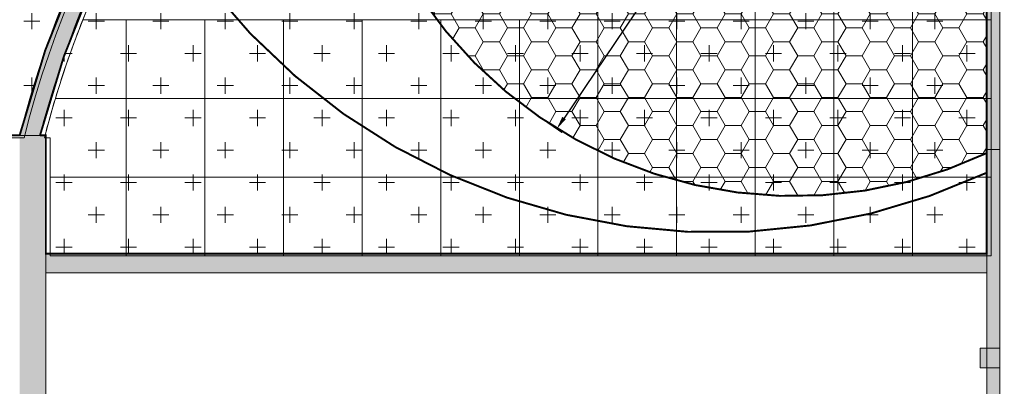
# Model space of a CAD drawing. Header units: millimetres. Extents: x 149250 to 222845, y -30669 to 18303.
# Tile 35 of 36: x 213565 to 221198, y 10235 to 13074. Entities that reach past the tile are written whole.
import ezdxf

# ---------------------------------------------------------------- set-up
doc = ezdxf.new("R2010")
doc.units = ezdxf.units.MM
doc.header["$MEASUREMENT"] = 0
doc.header["$PDMODE"] = 3
doc.linetypes.add('( Hidden )', pattern=[0.375, 0.25, -0.125])
doc.layers.get('0').update_dxf_attribs({"lineweight": 5})
doc.layers.get('Defpoints').update_dxf_attribs({"color": 2, "lineweight": 20})
for name, color, linetype, lineweight in [('A-ANNO-DIMS-30', 7, 'Continuous', 5), ('IRISH HOUSE_FF46_HYD AIRPORT_HVAC DUCTING LAYOUT 3$0$00 Structural', 2, 'Continuous', 25), ('IRISH HOUSE_FF46_HYD AIRPORT_HVAC DUCTING LAYOUT 3$0$Ceiling', 14, 'Continuous', 9)]:
    doc.layers.add(name, color=color, linetype=linetype, lineweight=lineweight)
doc.layers.add('IRISH HOUSE_FF46_HYD AIRPORT_HVAC DUCTING LAYOUT 3$0$Flooring', color=8, linetype='Continuous')
doc.layers.add('IRISH HOUSE_FF46_HYD AIRPORT_HVAC DUCTING LAYOUT 3$0$RCP LAYOUT', color=9, linetype='Continuous', true_color=0x808080)
doc.layers.add('M-MEP-ELPR-EQUIP', color=6, linetype='Continuous', lineweight=20, true_color=0xff00ff)
doc.styles.add('Oswald Light', font='txt')
doc.dimstyles.new('MDS-50', dxfattribs={"dimtxt": 100, "dimasz": 100, "dimexe": 50, "dimexo": 50, "dimgap": 25, "dimtad": 1, "dimdec": 0, "dimtxsty": 'Oswald Light', "dimcen": 0, "dimdle": 1.5875, "dimazin": 0, "dimtfac": 1, "dimtdec": 0, "dimtix": 1, "dimtmove": 0, "dimatfit": 0, "dimfxl": 1, "dimfrac": 2, "dimtolj": 1, "dimarcsym": 0})

# ---------------------------------------------------------------- blocks, each defined once
blk = doc.blocks.new('IRISH HOUSE_FF46_HYD AIRPORT_HVAC DUCTING LAYOUT 3$0$IRISH HOUSE-RCP LAYOUT')
at = {"lineweight": 0, "ltscale": 0.25, "true_color": 0x808080}
h = blk.add_hatch(color=8, dxfattribs=at)
h.dxf.hatch_style = 1
edge = h.paths.add_edge_path()
edge.add_line((14811.17518024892, 5878.351971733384), (14696.56439223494, 5979.910616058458))
edge.add_arc((20815.34972883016, 1083.092979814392), 7836.986471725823, 141.3299764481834, 165.7934505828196)
edge.add_line((13218.0394417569, 3006.43209706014), (13375.34312890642, 3006.426306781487))
edge.add_arc((20786.778823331, 1095.934112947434), 7653.715403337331, 141.3288808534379, 165.5451914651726, ccw=False)
edge = h.paths.add_edge_path()
edge.add_line((15341.3675333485, 6700.867016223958), (15455.85849384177, 6599.066284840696))
edge.add_arc((20875.43113888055, 1115.785133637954), 7709.613468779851, 91.19275811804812, 134.6652081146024, ccw=False)
edge.add_line((20714.94741821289, 8823.728102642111), (20714.94741821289, 8976.16593988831))
edge.add_arc((20868.4516383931, 1130.585743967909), 7847.081760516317, 91.12088866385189, 134.7769738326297)
h = blk.add_hatch(color=8, dxfattribs=at)
h.dxf.hatch_style = 1
h.paths.add_polyline_path([(20714.94741780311, 2976.825449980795), (20714.94741780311, 2897.420859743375), (20816.54741817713, 2897.420859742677), (20816.54741821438, 8977.760033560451), (20714.94741821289, 8977.760033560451), (20714.94741821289, 3050.423172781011)])
h = blk.add_hatch(color=8, dxfattribs=at)
h.dxf.hatch_style = 1
h.paths.add_polyline_path([(13217.55894075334, -1.0710209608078e-08), (13217.37254831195, 3006.432109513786), (13420.57254812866, 3006.424629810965), (13420.75146123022, -152.4000000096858), (12658.82438752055, -152.4000000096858), (12658.82438752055, -9.778887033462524e-09)])
h = blk.add_hatch(color=8, dxfattribs=at)
h.dxf.hatch_style = 1
h.paths.add_polyline_path([(20714.94741781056, 2897.420859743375), (20816.54741817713, 2897.420859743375), (20816.54741817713, 830.4353949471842), (20714.94741781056, 830.4353949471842)])
h = blk.add_hatch(color=8, dxfattribs=at)
h.dxf.hatch_style = 1
h.paths.add_polyline_path([(13420.85778864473, 2091.466786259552), (13420.85778864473, 1941.466786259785), (20714.94741781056, 1941.466786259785), (20714.94741781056, 2091.466786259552)])
at = {"layer": 'IRISH HOUSE_FF46_HYD AIRPORT_HVAC DUCTING LAYOUT 3$0$00 Structural', "lineweight": 0, "ltscale": 0.25, "true_color": 0x808080}
h = blk.add_hatch(color=8, dxfattribs=at)
h.dxf.hatch_style = 1
h.paths.add_polyline_path([(20816.54741818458, 1357.501025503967), (20816.54741818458, 1205.101025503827), (20664.14741818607, 1205.101025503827), (20664.14741818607, 1357.501025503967)])
at = {"layer": 'IRISH HOUSE_FF46_HYD AIRPORT_HVAC DUCTING LAYOUT 3$0$00 Structural', "color": 8, "lineweight": 0, "ltscale": 0.25, "true_color": 0x808080}
for p, q in [((20816.54741817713, 2897.420859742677), (20816.54741821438, 8977.760033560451)), ((20714.94741821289, 8823.728102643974), (20714.94741821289, 2897.420859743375)), ((13217.37254831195, 3006.432109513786), (13420.57254812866, 3006.424629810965)), ((13218.03849828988, 3006.428369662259), (13419.90659816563, 3006.428369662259)), ((13420.57254812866, 3006.424629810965), (13420.75146123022, -152.4000000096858)), ((20714.94741781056, 2897.420859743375), (20816.54741817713, 2897.420859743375)), ((20714.94741781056, 830.4353949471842), (20714.94741781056, 2897.420859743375)), ((20816.54741817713, 2897.420859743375), (20816.54741817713, 830.4353949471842)), ((13420.85778864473, 2091.466786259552), (20714.94741781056, 2091.466786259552)), ((13420.85778864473, 1941.466786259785), (13420.85778864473, 2091.466786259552)), ((20714.94741781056, 2091.466786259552), (20714.94741781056, 1941.466786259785)), ((20714.94741781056, 1941.466786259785), (13420.85778864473, 1941.466786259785)), ((20816.54741818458, 1357.501025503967), (20664.14741818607, 1357.501025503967)), ((20664.14741818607, 1357.501025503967), (20664.14741818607, 1205.101025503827)), ((20816.54741818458, 1205.101025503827), (20816.54741818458, 1357.501025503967)), ((20664.14741818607, 1205.101025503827), (20816.54741818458, 1205.101025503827))]:
    blk.add_line(p, q, dxfattribs=at)
for centre, radius, start, end in [((20815.34983282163, 1083.092928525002), 7836.986584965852, 141.3299766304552, 165.7934785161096), ((20860.40837991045, 1068.392132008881), 7731.893577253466, 141.9568006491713, 165.4837367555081)]:
    blk.add_arc(centre, radius, start, end, dxfattribs=at)
at = {"layer": 'IRISH HOUSE_FF46_HYD AIRPORT_HVAC DUCTING LAYOUT 3$0$Ceiling', "color": 8, "lineweight": 0, "ltscale": 0.25, "true_color": 0x808080}
for p, q in [((20748.89474548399, 2073.319564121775), (20748.89474588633, 8805.580880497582)), ((17700.89474548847, 3902.119565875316), (17700.89474548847, 4511.719565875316)), ((18310.49474548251, 3902.119565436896), (18310.49474548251, 4511.719565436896)), ((18310.49474548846, 4511.719565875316), (18310.49474548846, 3902.119565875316)), ((18920.0947454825, 4511.719565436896), (18920.0947454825, 3902.119565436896)), ((18920.094745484, 3902.119564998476), (18920.094745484, 4511.719564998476)), ((19529.69474548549, 3902.119564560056), (19529.69474548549, 4511.719564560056)), ((19529.69474548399, 4511.719564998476), (19529.69474548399, 3902.119564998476)), ((20139.29474548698, 3902.119564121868), (20139.29474548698, 4511.719564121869)), ((20139.29474548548, 4511.719564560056), (20139.29474548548, 3902.119564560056)), ((20748.89474548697, 4511.719564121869), (20748.89474548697, 3902.119564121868)), ((13707.63258529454, 3902.119565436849), (14043.2947454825, 3902.119564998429)), ((14043.2947454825, 3902.119566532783), (13707.63258529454, 3902.119565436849)), ((14043.29474548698, 3902.119566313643), (14652.89474548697, 3902.119566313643)), ((14043.29474548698, 3292.519566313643), (14043.29474548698, 3902.119566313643)), ((14043.2947454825, 3902.119564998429), (14043.2947454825, 3292.519564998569)), ((14652.89474548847, 3902.119566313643), (15262.49474548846, 3902.119566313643)), ((14652.89474548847, 3292.519566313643), (14652.89474548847, 3902.119566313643)), ((14652.89474548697, 3902.119566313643), (14652.89474548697, 3292.519566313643)), ((15262.49474548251, 3902.119566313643), (15872.0947454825, 3902.119566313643)), ((15262.49474548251, 3292.519566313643), (15262.49474548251, 3902.119566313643)), ((15262.49474548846, 3902.119566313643), (15262.49474548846, 3292.519566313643)), ((15872.094745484, 3902.119566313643), (16481.69474548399, 3902.119566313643)), ((15872.094745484, 3292.519566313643), (15872.094745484, 3902.119566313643)), ((15872.0947454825, 3902.119566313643), (15872.0947454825, 3292.519566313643)), ((16481.69474548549, 3902.119566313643), (17091.29474548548, 3902.119566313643)), ((16481.69474548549, 3292.519566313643), (16481.69474548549, 3902.119566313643)), ((16481.69474548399, 3902.119566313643), (16481.69474548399, 3292.519566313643)), ((17091.29474548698, 3902.119566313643), (17700.89474548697, 3902.119566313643)), ((17091.29474548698, 3292.519566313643), (17091.29474548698, 3902.119566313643)), ((17091.29474548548, 3902.119566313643), (17091.29474548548, 3292.519566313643)), ((17700.89474548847, 3902.119565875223), (18310.49474548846, 3902.119565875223)), ((17700.89474548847, 3292.519565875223), (17700.89474548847, 3902.119565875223)), ((18310.49474548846, 3902.119565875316), (17700.89474548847, 3902.119565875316)), ((17700.89474548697, 3902.119566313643), (17700.89474548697, 3292.519566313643)), ((18310.49474548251, 3902.119565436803), (18920.0947454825, 3902.119565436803)), ((18310.49474548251, 3292.519565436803), (18310.49474548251, 3902.119565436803)), ((18920.0947454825, 3902.119565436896), (18310.49474548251, 3902.119565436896)), ((18310.49474548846, 3902.119565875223), (18310.49474548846, 3292.519565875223)), ((18920.0947454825, 3902.119565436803), (18920.0947454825, 3292.519565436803)), ((18920.094745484, 3902.119564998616), (19529.69474548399, 3902.119564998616)), ((18920.094745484, 3292.519564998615), (18920.094745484, 3902.119564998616)), ((19529.69474548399, 3902.119564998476), (18920.094745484, 3902.119564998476)), ((19529.69474548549, 3902.119564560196), (20139.29474548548, 3902.119564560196)), ((19529.69474548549, 3292.519564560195), (19529.69474548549, 3902.119564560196)), ((20139.29474548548, 3902.119564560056), (19529.69474548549, 3902.119564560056)), ((19529.69474548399, 3902.119564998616), (19529.69474548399, 3292.519564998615)), ((20139.29474548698, 3902.119564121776), (20748.89474548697, 3902.119564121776)), ((20139.29474548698, 3292.519564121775), (20139.29474548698, 3902.119564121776)), ((20748.89474548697, 3902.119564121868), (20139.29474548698, 3902.119564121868)), ((20139.29474548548, 3902.119564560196), (20139.29474548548, 3292.519564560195)), ((20748.89474548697, 3902.119564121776), (20748.89474548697, 3292.519564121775)), ((13494.73526751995, 3292.519565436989), (14043.29504232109, 3292.519564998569)), ((14043.2947454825, 3292.519564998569), (13494.73526751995, 3292.519565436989)), ((14043.29504232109, 3292.519564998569), (14043.29444865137, 2682.919565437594)), ((14043.29474548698, 3292.51956631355), (14652.89474548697, 3292.51956631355)), ((14043.29474548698, 2682.91956631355), (14043.29474548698, 3292.51956631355)), ((14652.89474548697, 3292.519566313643), (14043.29474548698, 3292.519566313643)), ((14652.89474548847, 3292.51956631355), (15262.49474548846, 3292.51956631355)), ((14652.89474548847, 2682.91956631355), (14652.89474548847, 3292.51956631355)), ((15262.49474548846, 3292.519566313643), (14652.89474548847, 3292.519566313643)), ((14652.89474548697, 3292.51956631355), (14652.89474548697, 2682.91956631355)), ((15262.49474548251, 3292.51956631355), (15872.0947454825, 3292.51956631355)), ((15262.49474548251, 2682.91956631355), (15262.49474548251, 3292.51956631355)), ((15872.0947454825, 3292.519566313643), (15262.49474548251, 3292.519566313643)), ((15262.49474548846, 3292.51956631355), (15262.49474548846, 2682.91956631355)), ((15872.094745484, 3292.51956631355), (16481.69474548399, 3292.51956631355)), ((15872.094745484, 2682.91956631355), (15872.094745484, 3292.51956631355)), ((16481.69474548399, 3292.519566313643), (15872.094745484, 3292.519566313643)), ((15872.0947454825, 3292.51956631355), (15872.0947454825, 2682.91956631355)), ((16481.69474548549, 3292.51956631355), (17091.29474548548, 3292.51956631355)), ((16481.69474548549, 2682.91956631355), (16481.69474548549, 3292.51956631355)), ((17091.29474548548, 3292.519566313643), (16481.69474548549, 3292.519566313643)), ((16481.69474548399, 3292.51956631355), (16481.69474548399, 2682.91956631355)), ((17091.29474548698, 3292.51956631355), (17700.89474548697, 3292.51956631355)), ((17091.29474548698, 2682.91956631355), (17091.29474548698, 3292.51956631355)), ((17700.89474548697, 3292.519566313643), (17091.29474548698, 3292.519566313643)), ((17091.29474548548, 3292.51956631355), (17091.29474548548, 2682.91956631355)), ((17700.89474548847, 3292.519565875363), (18310.49474548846, 3292.519565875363)), ((17700.89474548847, 2682.919565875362), (17700.89474548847, 3292.519565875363)), ((18310.49474548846, 3292.519565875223), (17700.89474548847, 3292.519565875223)), ((17700.89474548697, 3292.51956631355), (17700.89474548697, 2682.91956631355)), ((18310.49474548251, 3292.519565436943), (18920.0947454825, 3292.519565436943)), ((18310.49474548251, 2682.919565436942), (18310.49474548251, 3292.519565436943)), ((18920.0947454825, 3292.519565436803), (18310.49474548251, 3292.519565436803)), ((18310.49474548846, 3292.519565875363), (18310.49474548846, 2682.919565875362)), ((18920.0947454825, 3292.519565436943), (18920.0947454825, 2682.919565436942)), ((18920.094745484, 3292.519564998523), (19529.69474548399, 3292.519564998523)), ((18920.094745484, 2682.919564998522), (18920.094745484, 3292.519564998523)), ((19529.69474548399, 3292.519564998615), (18920.094745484, 3292.519564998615)), ((19529.69474548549, 3292.519564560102), (20139.29474548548, 3292.519564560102)), ((19529.69474548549, 2682.919564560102), (19529.69474548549, 3292.519564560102)), ((20139.29474548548, 3292.519564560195), (19529.69474548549, 3292.519564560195)), ((19529.69474548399, 3292.519564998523), (19529.69474548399, 2682.919564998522)), ((20139.29474548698, 3292.519564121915), (20748.89474548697, 3292.519564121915)), ((20139.29474548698, 2682.919564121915), (20139.29474548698, 3292.519564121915)), ((20748.89474548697, 3292.519564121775), (20139.29474548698, 3292.519564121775)), ((20139.29474548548, 3292.519564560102), (20139.29474548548, 2682.919564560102)), ((20748.89474548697, 3292.519564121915), (20748.89474548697, 2682.919564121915)), ((13454.5198758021, 2988.277407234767), (13409.29098965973, 2988.281147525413)), ((13409.29098965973, 2988.281147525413), (13453.85392583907, 2988.281147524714)), ((13453.85392583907, 2988.281147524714), (13454.80511631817, 2073.319564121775)), ((13454.17137793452, 2682.920149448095), (13454.5198758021, 2988.277407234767)), ((14043.29444865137, 2682.919565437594), (13454.17137793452, 2682.920149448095)), ((13454.48822496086, 2682.941181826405), (14043.2947454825, 2682.919565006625)), ((13454.48822496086, 2073.341181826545), (13454.48822496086, 2682.941181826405)), ((14043.2947454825, 2682.919565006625), (14043.2947454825, 2073.319565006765)), ((14043.29474548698, 2682.91956631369), (14652.89474548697, 2682.91956631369)), ((14043.29474548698, 2073.319566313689), (14043.29474548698, 2682.91956631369)), ((14652.89474548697, 2682.91956631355), (14043.29474548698, 2682.91956631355)), ((14652.89474548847, 2682.91956631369), (15262.49474548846, 2682.91956631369)), ((14652.89474548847, 2073.319566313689), (14652.89474548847, 2682.91956631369)), ((15262.49474548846, 2682.91956631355), (14652.89474548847, 2682.91956631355)), ((14652.89474548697, 2682.91956631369), (14652.89474548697, 2073.319566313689)), ((15262.49474548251, 2682.91956631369), (15872.0947454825, 2682.91956631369)), ((15262.49474548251, 2073.319566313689), (15262.49474548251, 2682.91956631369)), ((15872.0947454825, 2682.91956631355), (15262.49474548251, 2682.91956631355)), ((15262.49474548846, 2682.91956631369), (15262.49474548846, 2073.319566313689)), ((15872.094745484, 2682.91956631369), (16481.69474548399, 2682.91956631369)), ((15872.094745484, 2073.319566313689), (15872.094745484, 2682.91956631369)), ((16481.69474548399, 2682.91956631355), (15872.094745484, 2682.91956631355)), ((15872.0947454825, 2682.91956631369), (15872.0947454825, 2073.319566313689)), ((16481.69474548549, 2682.91956631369), (17091.29474548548, 2682.91956631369)), ((16481.69474548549, 2073.319566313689), (16481.69474548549, 2682.91956631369)), ((17091.29474548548, 2682.91956631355), (16481.69474548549, 2682.91956631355)), ((16481.69474548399, 2682.91956631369), (16481.69474548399, 2073.319566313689)), ((17091.29474548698, 2682.91956631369), (17700.89474548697, 2682.91956631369)), ((17091.29474548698, 2073.319566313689), (17091.29474548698, 2682.91956631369)), ((17700.89474548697, 2682.91956631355), (17091.29474548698, 2682.91956631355)), ((17091.29474548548, 2682.91956631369), (17091.29474548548, 2073.319566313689)), ((17700.89474548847, 2682.91956587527), (18310.49474548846, 2682.91956587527)), ((17700.89474548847, 2073.319565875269), (17700.89474548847, 2682.91956587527)), ((18310.49474548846, 2682.919565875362), (17700.89474548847, 2682.919565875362)), ((17700.89474548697, 2682.91956631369), (17700.89474548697, 2073.319566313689)), ((18310.49474548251, 2682.91956543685), (18920.0947454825, 2682.91956543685)), ((18310.49474548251, 2073.319565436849), (18310.49474548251, 2682.91956543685)), ((18920.0947454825, 2682.919565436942), (18310.49474548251, 2682.919565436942)), ((18310.49474548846, 2682.91956587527), (18310.49474548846, 2073.319565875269)), ((18920.0947454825, 2682.91956543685), (18920.0947454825, 2073.319565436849)), ((18920.094745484, 2682.919564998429), (19529.69474548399, 2682.919564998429)), ((18920.094745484, 2073.319564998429), (18920.094745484, 2682.919564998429)), ((19529.69474548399, 2682.919564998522), (18920.094745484, 2682.919564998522)), ((19529.69474548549, 2682.919564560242), (20139.29474548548, 2682.919564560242)), ((19529.69474548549, 2073.319564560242), (19529.69474548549, 2682.919564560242)), ((20139.29474548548, 2682.919564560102), (19529.69474548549, 2682.919564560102)), ((19529.69474548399, 2682.919564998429), (19529.69474548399, 2073.319564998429)), ((20139.29474548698, 2682.919564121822), (20748.89474548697, 2682.919564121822)), ((20139.29474548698, 2073.319564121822), (20139.29474548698, 2682.919564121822)), ((20748.89474548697, 2682.919564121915), (20139.29474548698, 2682.919564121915)), ((20139.29474548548, 2682.919564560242), (20139.29474548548, 2073.319564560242)), ((20748.89474548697, 2682.919564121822), (20748.89474548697, 2073.319564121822)), ((14043.2947454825, 2073.319565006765), (13454.48822496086, 2073.341181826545)), ((13454.80511631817, 2073.319564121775), (20748.89474548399, 2073.319564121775)), ((14652.89474548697, 2073.319566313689), (14043.29474548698, 2073.319566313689)), ((15262.49474548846, 2073.319566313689), (14652.89474548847, 2073.319566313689)), ((15872.0947454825, 2073.319566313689), (15262.49474548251, 2073.319566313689)), ((16481.69474548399, 2073.319566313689), (15872.094745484, 2073.319566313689)), ((17091.29474548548, 2073.319566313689), (16481.69474548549, 2073.319566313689)), ((17700.89474548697, 2073.319566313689), (17091.29474548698, 2073.319566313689)), ((18310.49474548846, 2073.319565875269), (17700.89474548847, 2073.319565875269)), ((18920.0947454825, 2073.319565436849), (18310.49474548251, 2073.319565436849)), ((19529.69474548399, 2073.319564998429), (18920.094745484, 2073.319564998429)), ((20139.29474548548, 2073.319564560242), (19529.69474548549, 2073.319564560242)), ((20748.89474548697, 2073.319564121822), (20139.29474548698, 2073.319564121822))]:
    blk.add_line(p, q, dxfattribs=at)
for centre, radius, start, end in [((20894.35570759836, 1050.244909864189), 7731.893577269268, 141.9568006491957, 165.4837367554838), ((20894.35570514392, 1050.244910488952), 7731.893574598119, 153.4045659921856, 158.3555620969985), ((20894.35571026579, 1050.244908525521), 7731.893580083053, 158.3555620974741, 163.1418463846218), ((20894.35592192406, 1050.244846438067), 7731.893800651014, 163.1418463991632, 165.4837366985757)]:
    blk.add_arc(centre, radius, start, end, dxfattribs=at)
at = {"layer": 'IRISH HOUSE_FF46_HYD AIRPORT_HVAC DUCTING LAYOUT 3$0$Flooring', "color": 8, "lineweight": 0, "ltscale": 0.25, "true_color": 0x808080}
blk.add_line((8230.657391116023, 2988.281147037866), (13251.31913721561, 2988.592417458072), dxfattribs=at)
blk.add_arc((20924.10118579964, 1044.774556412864), 7915.176071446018, 90.5293580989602, 165.7838208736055, dxfattribs=at)
blk = doc.blocks.new('IRISH HOUSE_FF46_HYD AIRPORT_HVAC DUCTING LAYOUT 3')
at = {"layer": 'IRISH HOUSE_FF46_HYD AIRPORT_HVAC DUCTING LAYOUT 3$0$RCP LAYOUT', "lineweight": 0}
blk.add_blockref('IRISH HOUSE_FF46_HYD AIRPORT_HVAC DUCTING LAYOUT 3$0$IRISH HOUSE-RCP LAYOUT', (0, 0), dxfattribs=at)
blk = doc.blocks.new('*D18')
at = {"layer": 'A-ANNO-DIMS-30', "color": 0, "linetype": '( Hidden )', "lineweight": -2, "transparency": 16777216}
for p, q in [((219613.3843410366, 15179.8502086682), (219727.1579987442, 15103.12959098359)), ((217656.5717777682, 12277.97416165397), (217770.3454354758, 12201.25354396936))]:
    blk.add_line(p, q, dxfattribs=at)
at = {"layer": 'A-ANNO-DIMS-30', "color": 0, "lineweight": -2, "transparency": 16777216}
blk.add_line((219629.7936962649, 15048.17331197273), (217784.7989937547, 12312.1187533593), dxfattribs=at)
at = {"layer": 'A-ANNO-DIMS-30', "color": 0, "transparency": 16777216}
for points in [[(219615.9752388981, 15057.49146703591), (219643.6121536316, 15038.85515690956), (219685.702626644, 15131.08405617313)], [(217770.9805363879, 12321.43690842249), (217798.6174511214, 12302.80059829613), (217728.8900633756, 12229.2080091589)]]:
    blk.add_solid(points, dxfattribs=at)
at = {"layer": 'Defpoints', "color": 0, "transparency": 16777216}
for p in [(219571.9289689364, 15207.80467385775), (217615.116405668, 12305.92862684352), (217728.8900633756, 12229.2080091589)]:
    blk.add_point(p, dxfattribs=at)
at = {"layer": 'A-ANNO-DIMS-30', "color": 0, "transparency": 16777216, "insert": (218645.1132868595, 13722.07773045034), "char_height": 100, "attachment_point": 5, "rotation": 56.00715959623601, "style": 'Oswald Light'}
blk.add_mtext('\\A1;3500', dxfattribs=at)

msp = doc.modelspace()

# ---------------------------------------------------------------- hatches: boundary and pattern name
at = {"lineweight": 0, "true_color": 0x0000ff}
h = msp.add_hatch(dxfattribs=at)
h.set_pattern_fill('CROSS', color=5, scale=1000)
h.set_pattern_definition([(0, (215845.9740024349, -9186.999826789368), (250, 250), [125, -375]), (90, (215908.4740024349, -9249.499826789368), (-250, 250), [125, -375])])
h.paths.add_polyline_path([(215101.1567290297, 15223.6298278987), (215789.555257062, 14613.72864412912), (216308.6305674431, 15199.6118533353), (215623.7391328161, 15806.40323916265, -0.1425177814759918), (219447.3237613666, 17947.59223125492, 0.00668832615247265), (219401.4455834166, 18073.23885755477), (214595.4619744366, 18073.19719922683), (214595.4619744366, 17920.79719922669), (214443.0619744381, 17920.79719922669), (214443.0619744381, 18073.2451426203), (209930.6384245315, 18073.2451426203, 0.4025768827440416), (211274.8437040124, 12178.11347851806), (213564.4067717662, 12178.11721837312, -0.109760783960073)])
h.paths.add_polyline_path([(214578.1048111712, 16664.58436578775, -1), (214878.1048111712, 16664.58436578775, -1)], flags=16)
h.paths.add_polyline_path([(214640.6048111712, 16552.08436578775), (214815.6048111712, 16552.08436578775), (214815.6048111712, 16777.08436578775), (214640.6048111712, 16777.08436578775)], flags=8)
h = msp.add_hatch(dxfattribs=at)
h.set_pattern_fill('CROSS', color=5, scale=1000)
h.set_pattern_definition([(0, (165845.9740024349, 15813.00017321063), (250, 250), [125, -375]), (90, (165908.4740024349, 15750.50017321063), (-250, 250), [125, -375])])
h.paths.add_polyline_path([(216496.9654548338, 15236.47930182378), (215775.8374803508, 14422.2673534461), (215121.4381433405, 15002.04594003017, 0.03481558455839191), (214523.542618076, 14125.04526133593, 0.4011004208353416), (221061.9816416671, 11888.82342638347), (221061.9816416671, 16785.58576613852), (221011.1816416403, 16785.58576613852), (221011.1816416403, 16937.98576613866), (221061.9816416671, 16937.98576613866), (221061.9816416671, 17995.41321150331, 0.1899644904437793), (215845.9740022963, 15813.00017328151)])
h.paths.add_polyline_path([(218812.3289689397, 16426.60467429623, -1), (219112.3289689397, 16426.60467429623, -1)], flags=16)
h.paths.add_polyline_path([(218874.8289689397, 16314.10467429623), (219049.8289689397, 16314.10467429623), (219049.8289689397, 16539.10467429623), (218874.8289689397, 16539.10467429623)], flags=8)
at = {"lineweight": 0, "true_color": 0xff0000}
h = msp.add_hatch(dxfattribs=at)
h.set_pattern_fill('HONEY', color=1, scale=1000)
h.set_pattern_definition([(0, (215845.9740024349, -34186.99982678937), (187.5, 108.2531754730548), [125, -250]), (120, (215845.9740024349, -34186.99982678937), (-187.4999999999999, 108.2531754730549), [125, -249.9999999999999]), (59.99999999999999, (215845.9740024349, -34186.99982678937), (4.163336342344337e-14, 216.5063509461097), [-250, 125])])
h.paths.add_polyline_path([(221061.9816416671, 12040.8277190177), (221061.9816416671, 16785.58576613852), (221011.1816416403, 16785.58576613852), (221011.1816416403, 16937.98576613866), (221061.9816416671, 16937.98576613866), (221061.9816416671, 17995.41321150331, 0.1740404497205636), (216196.637521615, 16133.76776471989, 0.03931791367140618), (216093.2975125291, 15593.96939323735), (216496.9654548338, 15236.47930182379), (216097.5050336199, 14785.45610016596, 0.5109883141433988)])
h.paths.add_polyline_path([(219421.9289689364, 15207.80467385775, -1), (219721.9289689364, 15207.80467385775, -1)], flags=16)
h.paths.add_polyline_path([(219484.4289689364, 15095.30467385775), (219659.4289689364, 15095.30467385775), (219659.4289689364, 15320.30467385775), (219484.4289689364, 15320.30467385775)], flags=8)
at = {"lineweight": 0, "true_color": 0x0000ff}
h = msp.add_hatch(dxfattribs=at)
h.set_pattern_fill('CROSS', color=5, scale=1000)
h.set_pattern_definition([(0, (215845.9740024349, 65813.00017321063), (250, 250), [125, -375]), (90, (215908.4740024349, 65750.50017321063), (-250, 250), [125, -375])])
h.paths.add_polyline_path([(216496.9654548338, 15236.47930182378), (215775.8374803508, 14422.2673534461), (215121.4381433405, 15002.04594003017, 0.1043719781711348), (213722.3778854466, 12178.11347854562), (213767.606771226, 12178.11604027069), (213767.658594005, 11263.15190736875), (221061.9816416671, 11263.15189511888), (221061.9816416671, 16785.58576613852), (221011.1816416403, 16785.58576613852), (221011.1816416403, 16937.98576613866), (221061.9816416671, 17081.30338027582, 0.06037947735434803), (220209.3196830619, 17930.22338195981, 0.1613624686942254), (215845.9740022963, 15813.00017328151)])
h.paths.add_polyline_path([(216983.5289689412, 13988.20467539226, -1), (217283.5289689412, 13988.20467539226, -1)], flags=16)
h.paths.add_polyline_path([(217046.0289689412, 13875.70467539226), (217221.0289689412, 13875.70467539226), (217221.0289689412, 14100.70467539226), (217046.0289689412, 14100.70467539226)], flags=8)

# ---------------------------------------------------------------- linework, layer by layer
at = {"color": 5, "true_color": 0x0000ff, "const_width": 15}
for points in [[(219401.4431927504, 18073.24514262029, -0.006688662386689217), (219447.3237613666, 17947.59223125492, 0.1425177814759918), (215623.7391328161, 15806.40323916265), (216308.6305674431, 15199.6118533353), (215789.555257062, 14613.72864412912), (215101.1567290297, 15223.6298278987, 0.1097607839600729), (213564.4067717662, 12178.11721837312), (211274.8437040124, 12178.11347851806, -0.4025768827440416), (209930.6384245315, 18073.2451426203), (214443.0619744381, 18073.2451426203), (214443.0619744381, 17920.79719922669), (214595.4619744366, 17920.79719922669), (214595.4619744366, 18073.19719922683), (219401.4455834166, 18073.23885755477)], [(214523.542618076, 14125.04526133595, -0.03481558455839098), (215121.4381433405, 15002.04594003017), (215775.8374803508, 14422.2673534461), (216496.9654548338, 15236.47930182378), (215845.9740022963, 15813.00017328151, -0.1899644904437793), (221061.9816416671, 17995.41321150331), (221061.9816416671, 16937.98576613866), (221011.1816416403, 16937.98576613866), (221011.1816416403, 16785.58576613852), (221061.9816416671, 16785.58576613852), (221061.9816416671, 11888.82342638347, -0.4011657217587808), (214523.0248806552, 14126.0440444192)], [(215775.8458031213, 14422.27675052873), (216496.9654548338, 15236.47930182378), (215845.9740022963, 15813.00017328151, -0.1613624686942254), (220209.3196830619, 17930.22338195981, -0.06037947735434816), (221061.9816416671, 17081.30338027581), (221061.9816416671, 16937.98576613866), (221011.1816416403, 16937.98576613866), (221011.1816416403, 16785.58576613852), (221061.9816416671, 16785.58576613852), (221061.9816416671, 11263.15189511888), (213767.658594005, 11263.15190736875), (213767.606771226, 12178.11604027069), (213722.3778854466, 12178.11347854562, -0.1043719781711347), (215121.4381433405, 15002.04594003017), (215775.8374787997, 14422.26735482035)]]:
    msp.add_lwpolyline(points, format="xyb", dxfattribs=at)
at = {"color": 1, "true_color": 0xff0000, "const_width": 15}
msp.add_lwpolyline([(216196.637521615, 16133.76776471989, -0.1740404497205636), (221061.9816416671, 17995.41321150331), (221061.9816416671, 16937.98576613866), (221011.1816416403, 16937.98576613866), (221011.1816416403, 16785.58576613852), (221061.9816416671, 16785.58576613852), (221061.9816416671, 12040.8277190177, -0.510988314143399), (216097.5050336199, 14785.45610016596), (216496.9654548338, 15236.47930182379), (216093.2975125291, 15593.96939323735, -0.03931791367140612)], format="xyb", close=True, dxfattribs=at)

# ---------------------------------------------------------------- block references
at = {"layer": 'M-MEP-ELPR-EQUIP'}
msp.add_blockref('IRISH HOUSE_FF46_HYD AIRPORT_HVAC DUCTING LAYOUT 3', (200347.0342234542, 9171.685108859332), dxfattribs=at)

# ---------------------------------------------------------------- dimensions: what is measured, and where the dimension line sits
at = {"layer": 'A-ANNO-DIMS-30'}
dim = msp.add_aligned_dim(p1=(219571.9289689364, 15207.80467385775), p2=(217615.116405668, 12305.92862684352), distance=137.2242630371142, dimstyle='MDS-50', override={"dimpost": '<>', "dimfxl": 25.4, "dimarcsym": 2}, dxfattribs=at)
dim.commit()
dim.dimension.update_dxf_attribs({"geometry": '*D18', "text_midpoint": (218645.1132868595, 13722.07773045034)})

doc.saveas('drawing.dxf')
